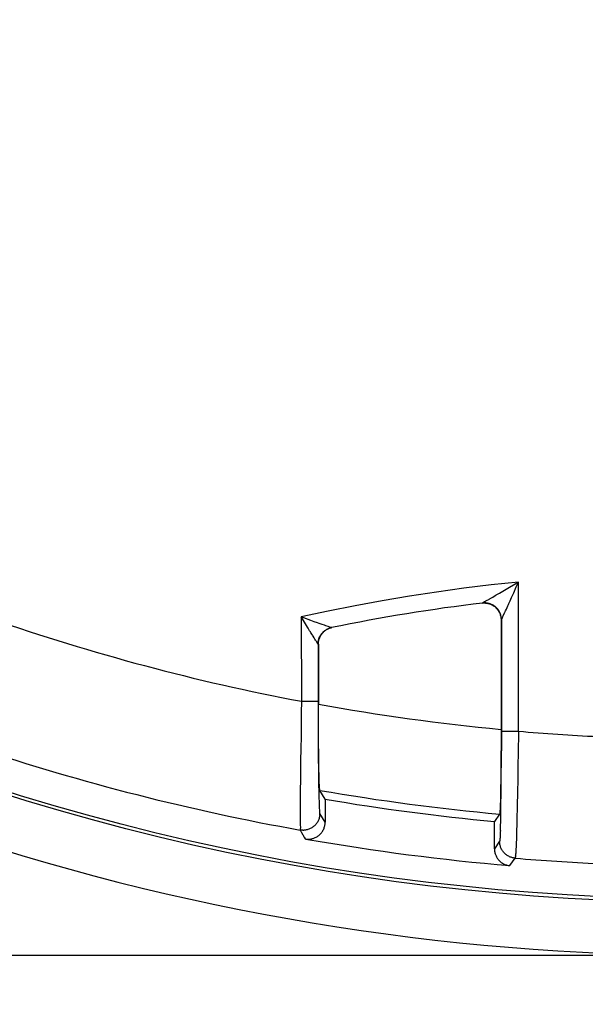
# Model space of a CAD drawing. Header units: millimetres. Extents: x 0 to 210, y 0 to 297.
# Tile 7 of 40: x 73.26 to 77.27, y 141.94 to 148.93. Entities that reach past the tile are written whole.
import ezdxf
from ezdxf.enums import TextEntityAlignment as Align

# ---------------------------------------------------------------- set-up
doc = ezdxf.new("R2010")
doc.units = ezdxf.units.MM
doc.header["$LTSCALE"] = 19.36
doc.layers.get('0').update_dxf_attribs({"linetype": 'CONTINUOUS'})
doc.layers.add('Z_DIM_2D', color=7, linetype='CONTINUOUS')
doc.styles.add('TEXTSTYLE_3', font='tridonic-metric-print-light.otf')
doc.styles.add('TEXTSTYLE_4', font='gdt', dxfattribs={"width": 0.7})
doc.dimstyles.new('DIMSTYLE_1', dxfattribs={"dimtxt": 2.2, "dimasz": 3.5, "dimexe": 1.5, "dimexo": 0, "dimgap": 0.55, "dimtad": 1, "dimlfac": 1.666667, "dimdsep": 46, "dimtxsty": 'TEXTSTYLE_3', "dimblk": '_FILLED', "dimblk1": '_FILLED', "dimblk2": '_FILLED', "dimcen": 0.09, "dimclrt": 5, "dimadec": 4, "dimazin": 2, "dimtp": 0.2, "dimtm": 0.2, "dimtfac": 1, "dimtofl": 0, "dimtmove": 0, "dimatfit": 3, "dimldrblk": '_FILLED', "dimfxl": 0, "dimtolj": 1, "dimarcsym": 0})
doc.dimstyles.new('DIMSTYLE_2', dxfattribs={"dimtxt": 2.2, "dimasz": 3.5, "dimexe": 1.5, "dimexo": 0, "dimgap": 0.55, "dimtad": 1, "dimlfac": 1.666667, "dimdsep": 46, "dimtxsty": 'TEXTSTYLE_3', "dimblk": '_FILLED', "dimblk1": '_FILLED', "dimblk2": '_FILLED', "dimcen": 0.09, "dimclrt": 5, "dimadec": 4, "dimazin": 2, "dimtp": 0.3, "dimtm": 0.3, "dimtfac": 1, "dimtofl": 0, "dimtmove": 0, "dimatfit": 3, "dimldrblk": '_FILLED', "dimfxl": 0, "dimtolj": 1, "dimarcsym": 0})

# ---------------------------------------------------------------- blocks, each defined once
blk = doc.blocks.new('*D3')
at = {"layer": 'Z_DIM_2D', "color": 2, "linetype": 'Continuous', "transparency": 16777216}
for p, q in [((78.1289, 176.1884), (55.8849, 176.1884)), ((57.3849, 176.1884), (57.3849, 159.2384)), ((57.3849, 142.2884), (57.3849, 159.2384)), ((78.1289, 142.2884), (55.8849, 142.2884))]:
    blk.add_line(p, q, dxfattribs=at)
at = {"layer": 'Z_DIM_2D', "color": 5, "linetype": 'Continuous', "transparency": 16777216}
for s, style, p in [('56.5', 'TEXTSTYLE_3', (56.8349, 160.7051)), ('n', 'TEXTSTYLE_4', (56.8349, 156.5458))]:
    blk.add_text(s, height=2.2, rotation=90, dxfattribs=dict(at, style=style)).set_placement(p, align=Align.CENTER)
blk = doc.blocks.new('_FILLED')
at = {"color": 0, "linetype": 'ByBlock'}
blk.add_solid([(0, 0), (-1, 0.125), (-1, -0.125)], dxfattribs=at)
blk = doc.blocks.new('_NONE')
blk = doc.blocks.new('*D6')
at = {"layer": 'Z_DIM_2D', "color": 2, "linetype": 'Continuous', "transparency": 16777216}
for p, q in [((72.4889, 147.7184), (72.4889, 136.5094)), ((83.7689, 147.7184), (83.7689, 136.5094)), ((72.4889, 138.0094), (78.1289, 138.0094)), ((83.7689, 138.0094), (78.1289, 138.0094))]:
    blk.add_line(p, q, dxfattribs=at)
at = {"layer": 'Z_DIM_2D', "color": 5, "linetype": 'Continuous', "transparency": 16777216, "style": 'TEXTSTYLE_3'}
blk.add_text('18.8', height=2.2, dxfattribs=at).set_placement((78.1289, 138.5594), align=Align.CENTER)

msp = doc.modelspace()

# ---------------------------------------------------------------- linework, layer by layer
at = {"color": 9, "linetype": 'Continuous'}
for p, q in [((76.783979, 144.903132), (76.799228, 144.937381)), ((76.799228, 143.879388), (76.799228, 144.937381)), ((76.665167, 144.859515), (76.712524, 144.88684)), ((76.712524, 144.88684), (76.734889, 144.899823)), ((76.765696, 144.861884), (76.783979, 144.903132)), ((76.577072, 144.808457), (76.58844, 144.814481)), ((76.617085, 144.831198), (76.634081, 144.841352)), ((76.634081, 144.841352), (76.641128, 144.845526)), ((76.641128, 144.845526), (76.665167, 144.859515)), ((76.740214, 144.803589), (76.75064, 144.827581)), ((76.75064, 144.827581), (76.765696, 144.861884)), ((76.713737, 144.745778), (76.724482, 144.768573)), ((75.267823, 144.677214), (75.259406, 144.691152)), ((75.259912, 144.691134), (75.275186, 144.685537)), ((75.275186, 144.685537), (75.325978, 144.666759)), ((76.679246, 144.669284), (76.679246, 143.879388)), ((75.421522, 144.632885), (75.431677, 144.629365)), ((75.431677, 144.629365), (75.449137, 144.623148)), ((75.378632, 144.496731), (75.381811, 144.497378)), ((75.260517, 144.091492), (75.378512, 144.091492)), ((75.378568, 144.091494), (75.378617, 144.038827)), ((75.378617, 144.038827), (75.378786, 143.96268)), ((75.378786, 143.96268), (75.379067, 143.88925)), ((75.379067, 143.88925), (75.379461, 143.81755)), ((75.379461, 143.81755), (75.379966, 143.747955)), ((75.379966, 143.747955), (75.380579, 143.680958)), ((75.380579, 143.680958), (75.381297, 143.616992)), ((75.381297, 143.616992), (75.382139, 143.554639)), ((75.382139, 143.554639), (75.38245, 143.534162)), ((75.271868, 143.176203), (75.277058, 143.176319)), ((76.665987, 143.097976), (76.628939, 143.045324))]:
    msp.add_line(p, q, dxfattribs=at)
at = {"color": 7, "linetype": 'Continuous'}
for p, q in [((76.545378, 144.788585), (76.544813, 144.788518)), ((75.259406, 144.691162), (75.260517, 144.09113)), ((76.676068, 144.669186), (76.676044, 143.851933)), ((76.676068, 144.669186), (76.679246, 144.669284)), ((75.471982, 144.613604), (75.477038, 144.614772)), ((75.378632, 144.496731), (75.378568, 144.091494)), ((75.381811, 144.497378), (75.381811, 144.07049)), ((75.381864, 144.00914), (75.381811, 144.07049)), ((75.381958, 143.968552), (75.381864, 144.00914)), ((75.3821, 143.928093), (75.381958, 143.968552)), ((75.382289, 143.888278), (75.3821, 143.928093)), ((75.382525, 143.849139), (75.382289, 143.888278)), ((75.258357, 143.824914), (75.257509, 143.77387)), ((75.259097, 143.876945), (75.258357, 143.824914)), ((75.382805, 143.811), (75.382525, 143.849139)), ((76.676044, 143.851933), (76.675922, 143.791953)), ((76.679219, 143.832278), (76.679137, 143.785757)), ((76.679246, 143.879388), (76.679219, 143.832278)), ((76.679246, 143.879388), (76.799228, 143.879388)), ((76.798668, 143.825978), (76.798022, 143.772755)), ((76.799228, 143.879388), (76.798668, 143.825978)), ((75.257509, 143.77387), (75.255315, 143.651535)), ((75.38313, 143.774083), (75.382805, 143.811)), ((75.383496, 143.73858), (75.38313, 143.774083)), ((76.679137, 143.785757), (76.679001, 143.73923)), ((76.798022, 143.772755), (76.797311, 143.719889)), ((75.383902, 143.70468), (75.383496, 143.73858)), ((75.384346, 143.672445), (75.383902, 143.70468)), ((76.675486, 143.694253), (76.67523, 143.656263)), ((76.675695, 143.733007), (76.675486, 143.694253)), ((76.677985, 143.552641), (76.678799, 143.683791)), ((76.678799, 143.683791), (76.679001, 143.73923)), ((76.797311, 143.719889), (76.796164, 143.641682)), ((75.255315, 143.651535), (75.254561, 143.605154)), ((75.385605, 143.600335), (75.385078, 143.627616)), ((76.674933, 143.619617), (76.674595, 143.584272)), ((76.67523, 143.656263), (76.674933, 143.619617)), ((76.796164, 143.641682), (76.794962, 143.565326)), ((75.253933, 143.560466), (75.253441, 143.51762)), ((75.254561, 143.605154), (75.253933, 143.560466)), ((75.386161, 143.575271), (75.385605, 143.600335)), ((75.386742, 143.552486), (75.386161, 143.575271)), ((75.387347, 143.532049), (75.386742, 143.552486)), ((76.674216, 143.550375), (76.673799, 143.51798)), ((76.674595, 143.584272), (76.674216, 143.550375)), ((76.676894, 143.441685), (76.677985, 143.552641)), ((76.794962, 143.565326), (76.79413, 143.515703)), ((75.253097, 143.476763), (75.252861, 143.436886)), ((75.253441, 143.51762), (75.253097, 143.476763)), ((75.38245, 143.534162), (75.382545, 143.521457)), ((75.382545, 143.521457), (75.382679, 143.510348)), ((75.382679, 143.510348), (75.382772, 143.504397)), ((75.382772, 143.504397), (75.383087, 143.488367)), ((75.387972, 143.514028), (75.387347, 143.532049)), ((75.38862, 143.49839), (75.387972, 143.514028)), ((76.673343, 143.487157), (76.672851, 143.458115)), ((76.673799, 143.51798), (76.673343, 143.487157)), ((76.793268, 143.46734), (76.792372, 143.420469)), ((76.79413, 143.515703), (76.793268, 143.46734)), ((75.384132, 143.439433), (75.385031, 143.404594)), ((75.385031, 143.404594), (75.385757, 143.38066)), ((75.428939, 143.396974), (75.392009, 143.45954)), ((75.428939, 143.396974), (75.428939, 143.233078)), ((76.671772, 143.406099), (76.671188, 143.383337)), ((76.672326, 143.431042), (76.671772, 143.406099)), ((76.672851, 143.458115), (76.672326, 143.431042)), ((76.675643, 143.351218), (76.676894, 143.441685)), ((76.792372, 143.420469), (76.791442, 143.375145)), ((75.252364, 143.345602), (75.252345, 143.314025)), ((75.385757, 143.38066), (75.386643, 143.355615)), ((75.386643, 143.355615), (75.38728, 143.339989)), ((75.38728, 143.339989), (75.387702, 143.330834)), ((75.387702, 143.330834), (75.388141, 143.322233)), ((76.670577, 143.362819), (76.669944, 143.344744)), ((76.671188, 143.383337), (76.670577, 143.362819)), ((76.674489, 143.287493), (76.675643, 143.351218)), ((76.791442, 143.375145), (76.790495, 143.331691)), ((75.252345, 143.314025), (75.252439, 143.29233)), ((75.388141, 143.322233), (75.38856, 143.314863)), ((75.38856, 143.314863), (75.388934, 143.309058)), ((75.388934, 143.309058), (75.389265, 143.30453)), ((75.389265, 143.30453), (75.389558, 143.300929)), ((75.389558, 143.300929), (75.38982, 143.297993)), ((75.390833, 143.289581), (75.39107, 143.287473)), ((75.391737, 143.290589), (75.391765, 143.291516)), ((75.391765, 143.291516), (75.391802, 143.293053)), ((75.391802, 143.293053), (75.391835, 143.29477)), ((75.428939, 143.233078), (75.391835, 143.29477)), ((76.665869, 143.290903), (76.628939, 143.238689)), ((76.673387, 143.238927), (76.674489, 143.287493)), ((75.253257, 143.219459), (75.253327, 143.211402)), ((75.253347, 143.192302), (75.253297, 143.185633)), ((75.253327, 143.211402), (75.253366, 143.2009)), ((75.253366, 143.2009), (75.253347, 143.192302)), ((76.628939, 143.045324), (76.628939, 143.238689)), ((76.671462, 143.175639), (76.671885, 143.187478)), ((76.671885, 143.187478), (76.672561, 143.208738)), ((76.672561, 143.208738), (76.673387, 143.238927)), ((76.787568, 143.21242), (76.786531, 143.176936)), ((76.7886, 143.250352), (76.787568, 143.21242)), ((75.253297, 143.185633), (75.25321, 143.178853)), ((75.25897, 143.165917), (75.262201, 143.160302)), ((75.265467, 143.15393), (75.264475, 143.156258)), ((75.281338, 143.126489), (75.288101, 143.11499)), ((76.67136, 143.175642), (76.670893, 143.162987)), ((76.785491, 143.144032), (76.784453, 143.113826)), ((76.786531, 143.176936), (76.785491, 143.144032)), ((76.78342, 143.086431), (76.782396, 143.061949)), ((76.784453, 143.113826), (76.78342, 143.086431)), ((76.738799, 142.925756), (76.77594, 142.978428)), ((76.778216, 142.992122), (76.778447, 142.994574)), ((76.738799, 142.925756), (76.737475, 142.925875))]:
    msp.add_line(p, q, dxfattribs=at)
at = {"color": 9, "linetype": 'Continuous'}
for points in [[(76.799228, 144.937381), (76.605368, 144.916496), (76.411875, 144.892782), (76.218729, 144.866236), (76.025992, 144.836865), (75.83374, 144.804684), (75.641911, 144.769677), (75.450462, 144.731836), (75.259406, 144.691162)], [(76.734889, 144.899823), (76.780462, 144.926463), (76.799228, 144.937381)], [(76.544813, 144.788518), (76.544579, 144.788538), (76.544508, 144.788667), (76.5446, 144.788894), (76.544859, 144.789217), (76.545291, 144.789636), (76.545894, 144.790144), (76.546652, 144.790726), (76.547604, 144.791397), (76.548774, 144.792179), (76.550187, 144.79308), (76.551849, 144.794109), (76.553843, 144.795308)], [(76.553843, 144.795308), (76.559071, 144.798398), (76.562255, 144.800245), (76.565717, 144.802232), (76.569375, 144.804281), (76.573176, 144.806371), (76.577072, 144.808457)], [(76.58844, 144.814481), (76.592078, 144.816476), (76.595897, 144.818616), (76.600051, 144.821013), (76.604808, 144.823807), (76.617085, 144.831198)], [(76.724482, 144.768573), (76.726642, 144.773339), (76.729321, 144.779167), (76.732386, 144.785935), (76.736009, 144.79405), (76.740214, 144.803589)], [(76.679247, 144.669284), (76.679101, 144.67523), (76.678661, 144.681168), (76.677926, 144.687083), (76.676898, 144.69296), (76.675579, 144.698783), (76.67397, 144.704536), (76.672076, 144.710208), (76.669902, 144.715776), (76.667458, 144.721219), (76.664748, 144.726531), (76.661777, 144.731703), (76.658551, 144.736724), (76.655076, 144.741581), (76.651363, 144.746262), (76.647421, 144.750751), (76.64326, 144.75504), (76.638889, 144.759119), (76.634319, 144.762975), (76.62956, 144.766602), (76.624627, 144.769986), (76.619535, 144.773118), (76.614294, 144.775993), (76.608916, 144.778603), (76.603416, 144.780943), (76.597806, 144.783005), (76.592101, 144.784786), (76.586318, 144.78628), (76.58047, 144.787484), (76.574567, 144.788396), (76.568627, 144.789013), (76.562666, 144.789333), (76.556699, 144.789357), (76.550744, 144.789085), (76.545378, 144.788585)], [(76.690979, 144.696598), (76.700594, 144.717895), (76.701928, 144.720889), (76.703237, 144.723865), (76.705119, 144.727913), (76.70745, 144.732833), (76.713737, 144.745778)], [(75.319327, 144.592059), (75.308417, 144.609889), (75.303684, 144.61768), (75.267823, 144.677214)], [(75.325978, 144.666759), (75.336976, 144.662705), (75.349437, 144.658155), (75.373279, 144.649573)], [(76.679246, 144.669284), (76.679323, 144.66927), (76.679458, 144.669426), (76.679655, 144.669753), (76.679909, 144.670247), (76.680213, 144.670899), (76.680572, 144.671725), (76.680988, 144.672709), (76.681481, 144.673929)], [(76.681481, 144.673929), (76.683566, 144.679174), (76.684407, 144.681276), (76.685402, 144.683702), (76.686538, 144.686414), (76.687803, 144.68936), (76.689247, 144.692674), (76.690979, 144.696598)], [(75.336056, 144.566035), (75.328795, 144.57719), (75.324295, 144.584207), (75.319327, 144.592059)], [(75.373279, 144.649573), (75.383591, 144.645919), (75.399574, 144.640307)], [(75.378632, 144.496731), (75.378778, 144.502591), (75.379211, 144.50844), (75.379928, 144.514263), (75.38093, 144.520047), (75.382214, 144.525777), (75.383777, 144.531437), (75.385615, 144.537016), (75.387723, 144.542496), (75.390094, 144.547861), (75.392722, 144.553101), (75.395602, 144.558205), (75.398728, 144.563163), (75.402093, 144.567963), (75.405688, 144.572593), (75.409506, 144.577043), (75.413537, 144.581302), (75.417772, 144.585361), (75.422201, 144.589208), (75.426812, 144.592833), (75.431592, 144.596228), (75.436528, 144.599382), (75.441611, 144.602292), (75.446834, 144.604952), (75.452182, 144.607355), (75.457638, 144.609493), (75.463193, 144.611362), (75.468836, 144.612959), (75.474555, 144.61428)], [(75.399574, 144.640307), (75.405816, 144.63818), (75.421522, 144.632885)], [(75.449137, 144.623148), (75.453031, 144.621785), (75.456664, 144.620543), (75.459965, 144.619436), (75.467539, 144.616978)], [(75.467539, 144.616978), (75.469339, 144.616385), (75.470842, 144.615867), (75.472096, 144.61541), (75.473087, 144.615026), (75.473816, 144.614716), (75.474295, 144.614487), (75.474543, 144.614342), (75.474555, 144.61428)], [(75.351249, 144.541451), (75.34444, 144.552593), (75.340296, 144.559313), (75.336056, 144.566035)], [(75.361573, 144.525739), (75.356984, 144.532635), (75.354258, 144.536778), (75.351249, 144.541451)], [(75.378632, 144.496731), (75.37851, 144.496905), (75.378273, 144.497275), (75.377918, 144.49785), (75.377458, 144.49861), (75.376924, 144.499524), (75.376299, 144.500642), (75.375551, 144.501997), (75.374675, 144.503606), (75.373649, 144.50551), (75.372471, 144.507673), (75.371146, 144.510061), (75.369642, 144.512708), (75.367911, 144.515654), (75.365977, 144.518835), (75.363839, 144.522239), (75.361573, 144.525739)], [(75.391809, 143.29477), (75.391588, 143.288708), (75.391062, 143.282676), (75.390237, 143.276697), (75.389111, 143.270764), (75.387677, 143.264858), (75.385947, 143.259037), (75.383941, 143.253355), (75.381657, 143.247797), (75.379096, 143.242359), (75.376267, 143.237062), (75.373183, 143.231924), (75.369843, 143.226944), (75.366243, 143.222118), (75.362401, 143.217474), (75.358334, 143.213031), (75.354047, 143.208796), (75.349554, 143.204781), (75.344853, 143.200987), (75.339941, 143.197415), (75.334841, 143.194088), (75.329576, 143.191022), (75.324154, 143.188223), (75.318582, 143.185696), (75.312889, 143.183456), (75.307109, 143.181516), (75.301236, 143.17987), (75.295257, 143.178519), (75.289215, 143.177475), (75.283145, 143.176742), (75.277058, 143.176319)], [(75.271868, 143.176203), (75.267976, 143.176264), (75.26469, 143.176413), (75.262287, 143.17658), (75.259936, 143.17679), (75.256814, 143.17714), (75.253204, 143.17765)], [(76.77594, 142.978428), (76.770028, 142.979075), (76.764154, 142.980014), (76.758333, 142.981243), (76.752579, 142.982759), (76.746906, 142.984559), (76.741328, 142.986638), (76.735858, 142.988993), (76.730513, 142.991614), (76.725312, 142.994493), (76.720263, 142.997624), (76.715375, 143.001001), (76.71066, 143.004615), (76.706129, 143.00846), (76.701792, 143.012524), (76.697661, 143.016799), (76.693747, 143.021274), (76.690058, 143.025938), (76.686604, 143.030779), (76.683393, 143.035787), (76.680434, 143.040949), (76.677735, 143.04625), (76.675303, 143.051676), (76.673145, 143.057209), (76.671264, 143.062839), (76.669663, 143.068559), (76.668347, 143.074352), (76.667319, 143.080205), (76.666582, 143.086102), (76.666138, 143.09203), (76.665988, 143.097976)]]:
    msp.add_lwpolyline(points, dxfattribs=at)
at = {"color": 7, "linetype": 'Continuous'}
for points in [[(76.54229, 144.788196), (76.547563, 144.788702), (76.553521, 144.788977), (76.559489, 144.788954), (76.565446, 144.788636), (76.57138, 144.788022), (76.577275, 144.787114), (76.583117, 144.785914), (76.588891, 144.784426), (76.594584, 144.782652), (76.600182, 144.780599), (76.60567, 144.77827), (76.611035, 144.775672), (76.616265, 144.77281), (76.621347, 144.769692), (76.626268, 144.766324), (76.631016, 144.762717), (76.635578, 144.758878), (76.639945, 144.754818), (76.644104, 144.750545), (76.648046, 144.746071), (76.651761, 144.741408), (76.655239, 144.736566), (76.658472, 144.731557), (76.661453, 144.726394), (76.664173, 144.721088), (76.666627, 144.715654), (76.668808, 144.710105), (76.670711, 144.704453), (76.672331, 144.698712), (76.673665, 144.692898), (76.674707, 144.687022), (76.675457, 144.681103), (76.67591, 144.675165), (76.676068, 144.6692)], [(75.38181, 144.497384), (75.381955, 144.503256), (75.382386, 144.5091), (75.383102, 144.514923), (75.384102, 144.520703), (75.385383, 144.526426), (75.386942, 144.532078), (75.388774, 144.537646), (75.390876, 144.543119), (75.393244, 144.548484), (75.395872, 144.553729), (75.398753, 144.558838), (75.40188, 144.563802), (75.405245, 144.568605), (75.408841, 144.573238), (75.412658, 144.577688), (75.416687, 144.581947), (75.420919, 144.586004), (75.425344, 144.589849), (75.429951, 144.593472), (75.434729, 144.596867), (75.439665, 144.600022), (75.444749, 144.602934), (75.449971, 144.605594), (75.455318, 144.607997), (75.460778, 144.610137), (75.466339, 144.612008), (75.471982, 144.613604)], [(75.260516, 144.091139), (75.260483, 144.064151), (75.260405, 144.037154), (75.260287, 144.010156), (75.260127, 143.983223), (75.259928, 143.956417), (75.259689, 143.929752), (75.259412, 143.903258), (75.259097, 143.876945)], [(76.675922, 143.791953), (76.675782, 143.752534), (76.675695, 143.733007)], [(75.385078, 143.627616), (75.384581, 143.657004), (75.384346, 143.672445)], [(77.389873, 142.705103), (77.143763, 142.718001), (76.897865, 142.734579), (76.652234, 142.754835), (76.406921, 142.778765), (76.16198, 142.806363), (75.917464, 142.837626), (75.673425, 142.872547), (75.429917, 142.911119), (75.186993, 142.953334), (74.944704, 142.999186), (74.703104, 143.048664), (74.462246, 143.10176), (74.222181, 143.158463), (73.982961, 143.218763), (73.74464, 143.282646), (73.50727, 143.350104), (73.270902, 143.421118), (73.035615, 143.495667)], [(75.383087, 143.488367), (75.383143, 143.485698), (75.383203, 143.48289)], [(75.383203, 143.48289), (75.383474, 143.469882), (75.384132, 143.439433)], [(75.392009, 143.45954), (75.391661, 143.460472), (75.391314, 143.462063), (75.39097, 143.464317), (75.390628, 143.467227), (75.390288, 143.470788), (75.389949, 143.475004), (75.389613, 143.479881), (75.389279, 143.485409), (75.388948, 143.491572), (75.38862, 143.49839)], [(77.395027, 142.680625), (77.150723, 142.693349), (76.906641, 142.709701), (76.662835, 142.72968), (76.419371, 142.753278), (76.176326, 142.780489), (75.933728, 142.811308), (75.691612, 142.845731), (75.450042, 142.883749), (75.209072, 142.925356), (74.968761, 142.97054), (74.729169, 143.019291), (74.490352, 143.071596), (74.25237, 143.127444), (74.015274, 143.186821), (73.779116, 143.249715), (73.543948, 143.316111), (73.309817, 143.385998), (73.076786, 143.459355)], [(75.252861, 143.436886), (75.252737, 143.417284), (75.252364, 143.345602)], [(76.669944, 143.344744), (76.669288, 143.329089), (76.668956, 143.32228), (76.668621, 143.316141), (76.668283, 143.310661), (76.667943, 143.305845), (76.667601, 143.301698), (76.667258, 143.298216), (76.666913, 143.295393), (76.666567, 143.293232), (76.666219, 143.291736), (76.665869, 143.290903)], [(76.790495, 143.331691), (76.789077, 143.270244), (76.788611, 143.250813)], [(75.252439, 143.29233), (75.252488, 143.285491), (75.253257, 143.219459)], [(75.38982, 143.297993), (75.38994, 143.296742), (75.390054, 143.295639), (75.390161, 143.29467), (75.390262, 143.293831), (75.390358, 143.293095), (75.390448, 143.292441)], [(75.390448, 143.292441), (75.390615, 143.291268), (75.390692, 143.29071), (75.390764, 143.290144), (75.390833, 143.289581)], [(75.39107, 143.287473), (75.391122, 143.287055), (75.391171, 143.286703), (75.391217, 143.286432), (75.39126, 143.286236), (75.391301, 143.28612), (75.391339, 143.286074), (75.391375, 143.286092), (75.39141, 143.28617), (75.391443, 143.286304), (75.391474, 143.286486), (75.391505, 143.286715), (75.391533, 143.28698), (75.39156, 143.287271), (75.391586, 143.287585), (75.39161, 143.287914), (75.391632, 143.288258), (75.391653, 143.288612), (75.391672, 143.288978), (75.391689, 143.289355), (75.391706, 143.289747), (75.391737, 143.290589)], [(75.369862, 143.129743), (75.375158, 143.13305), (75.38026, 143.136616), (75.385174, 143.140447), (75.389882, 143.144526), (75.39437, 143.148843), (75.398627, 143.153385), (75.402641, 143.158141), (75.406403, 143.163098), (75.409902, 143.168243), (75.41313, 143.173562), (75.416077, 143.179041), (75.418737, 143.184666), (75.421101, 143.190422), (75.423164, 143.196294), (75.42492, 143.202267), (75.426365, 143.208323), (75.427493, 143.214449), (75.428302, 143.220628), (75.428788, 143.226835), (75.428952, 143.233078)], [(75.25321, 143.178853), (75.253204, 143.178151), (75.253204, 143.177669)], [(75.253204, 143.17765), (75.254229, 143.175684), (75.255198, 143.173727), (75.25697, 143.169841)], [(75.25697, 143.169841), (75.257942, 143.167884), (75.25897, 143.165917)], [(75.262201, 143.160302), (75.262509, 143.159642), (75.262827, 143.15898), (75.263139, 143.158317), (75.263495, 143.157647), (75.263946, 143.156959), (75.264475, 143.156258)], [(75.265467, 143.15393), (75.26608, 143.153077), (75.266575, 143.152243), (75.266934, 143.151431), (75.267209, 143.150633), (75.267449, 143.149841), (75.267637, 143.149058)], [(75.267637, 143.149058), (75.269988, 143.145284), (75.272281, 143.141521)], [(75.272281, 143.141521), (75.276694, 143.134025), (75.278987, 143.130262), (75.281338, 143.126489)], [(75.309011, 143.11238), (75.314196, 143.11266), (75.319275, 143.113161), (75.324239, 143.113908), (75.329113, 143.114825), (75.333874, 143.115817), (75.338662, 143.116971), (75.343627, 143.118323), (75.348712, 143.119935), (75.353933, 143.121886), (75.359227, 143.124164), (75.36453, 143.126785), (75.369862, 143.129743)], [(76.670893, 143.162987), (76.670106, 143.144428), (76.66971, 143.136329), (76.669311, 143.129004), (76.668907, 143.122438), (76.6685, 143.116645), (76.668091, 143.111637), (76.667679, 143.107397), (76.667263, 143.103915), (76.666843, 143.101187), (76.666417, 143.099206), (76.665987, 143.097976)], [(75.288101, 143.11499), (75.291394, 143.114454), (75.294392, 143.114048), (75.296941, 143.113763), (75.29949, 143.113533), (75.302497, 143.113332), (75.305809, 143.113198)], [(75.305816, 143.112131), (75.306368, 143.112276), (75.30691, 143.112364), (75.307438, 143.112378), (75.30796, 143.112366), (75.308486, 143.112371), (75.309011, 143.11238)], [(76.782396, 143.061949), (76.781385, 143.040471), (76.780885, 143.030883), (76.78039, 143.022075), (76.7799, 143.014055), (76.779415, 143.006829), (76.778937, 143.000406), (76.778465, 142.99479)], [(76.62894, 143.045324), (76.629085, 143.039415), (76.629519, 143.033535), (76.630242, 143.027677), (76.631252, 143.021863), (76.632547, 143.016106), (76.634123, 143.010421), (76.635975, 143.004823), (76.638101, 142.999321), (76.640498, 142.993924), (76.643158, 142.988649), (76.646075, 142.983511), (76.649241, 142.978524), (76.652647, 142.9737), (76.656286, 142.969051), (76.660148, 142.964588), (76.664223, 142.960321), (76.668502, 142.956261), (76.672975, 142.952417), (76.677632, 142.948797), (76.682461, 142.94541), (76.687451, 142.942265), (76.692587, 142.93937), (76.697854, 142.936733), (76.703243, 142.934359), (76.708746, 142.932251), (76.714348, 142.930414), (76.720037, 142.928855), (76.725797, 142.927576), (76.731607, 142.926583), (76.737475, 142.925875)], [(76.778233, 142.992332), (76.777849, 142.988616), (76.777469, 142.985465), (76.777095, 142.982882), (76.776721, 142.980867), (76.776338, 142.979424), (76.775951, 142.978553)]]:
    msp.add_lwpolyline(points, dxfattribs=at)
for centre, radius, start, end in [((78.128939, 131.683918), 13.2, 96.8926536, 101.6006904), ((78.128939, 159.238406), 16.069876, 260.3275135, 264.6440805), ((78.128939, 159.238406), 16.95, 250.9784727, 289.0215642), ((78.128939, 159.238406), 16.371769, 260.0702207, 265.1244548)]:
    msp.add_arc(centre, radius, start, end, dxfattribs=at)
at = {"color": 9, "linetype": 'Continuous'}
for radius, start, end in [(15.41647, 250.8073499, 259.2769384), (15.41468, 259.7341886, 264.5917048), (15.41647, 265.0519397, 267.1360198), (16.316162, 251.5121329, 259.8485489), (16.014475, 260.1596453, 264.7581921), (16.316162, 265.2433546, 267.3212031)]:
    msp.add_arc((78.128939, 159.238406), radius, start, end, dxfattribs=at)

# ---------------------------------------------------------------- dimensions: what is measured, and where the dimension line sits
at = {"layer": 'Z_DIM_2D', "color": 2, "linetype": 'Continuous'}
dim = msp.add_linear_dim(base=(57.38491, 176.188406), p1=(78.128939, 142.288406), p2=(78.128939, 176.188406), angle=90, text='%%c<>', dimstyle='DIMSTYLE_2', override={"dimblk1": 'NONE', "dimblk2": 'NONE', "dimsah": 1}, dxfattribs=at)
dim.commit()
dim.dimension.update_dxf_attribs({"geometry": '*D3', "text_midpoint": (57.38491, 159.238406), "dimtype": 160})
dim = msp.add_linear_dim(base=(83.768942, 138.009371), p1=(72.48894, 147.718415), p2=(83.768942, 147.718412), dimstyle='DIMSTYLE_1', override={"dimblk1": 'NONE', "dimblk2": 'NONE', "dimsah": 1}, dxfattribs=at)
dim.commit()
dim.dimension.update_dxf_attribs({"geometry": '*D6', "text_midpoint": (78.124159, 138.009371), "dimtype": 160})

doc.saveas('drawing.dxf')
